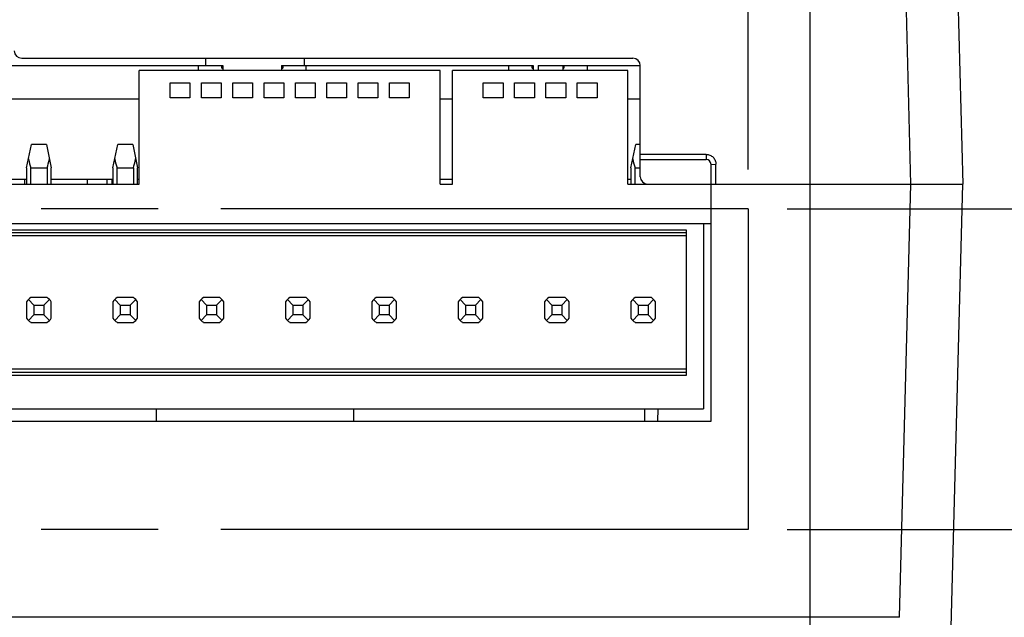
# Model space of a CAD drawing. Header units: inches. Extents: x 0 to 34, y 0 to 22.
# Tile 45 of 51: x 26.2 to 27.8, y 16.1 to 17. Entities that reach past the tile are written whole.
import ezdxf

# ---------------------------------------------------------------- set-up
doc = ezdxf.new("R2010")
doc.units = ezdxf.units.IN
doc.header["$LTSCALE"] = 1.87
doc.header["$MEASUREMENT"] = 0
doc.linetypes.add('PHANTOM', pattern=[0.8, 0.45, -0.05, 0.1, -0.05, 0.1, -0.05])
doc.layers.get('0').update_dxf_attribs({"linetype": 'CONTINUOUS'})
doc.layers.add('DIMENSIONS', color=7, linetype='CONTINUOUS')
doc.layers.add('REFERENCE', color=7, linetype='CONTINUOUS')
doc.styles.get("Standard").update_dxf_attribs({"font": 'txt', "width": 0.8})
doc.dimstyles.new('DIMSTYLE_1', dxfattribs={"dimtxt": 0.125, "dimasz": 0.18, "dimexe": 0.18, "dimexo": 0.0625, "dimgap": 0.09, "dimtad": 0, "dimtih": 1, "dimtoh": 1, "dimdec": 1, "dimdsep": 46, "dimtxsty": 'STANDARD', "dimblk": '_FILLED', "dimblk1": '_FILLED', "dimblk2": '_FILLED', "dimcen": 0.09, "dimadec": 0, "dimazin": 0, "dimtp": 0.1, "dimtm": 0.1, "dimtfac": 1, "dimtdec": 1, "dimtofl": 0, "dimtmove": 0, "dimatfit": 3, "dimldrblk": '_FILLED', "dimfxl": 1, "dimtolj": 1, "dimarcsym": 0})

# ---------------------------------------------------------------- blocks, each defined once
blk = doc.blocks.new('_FILLED')
at = {"color": 0, "linetype": 'BYBLOCK'}
blk.add_solid([(0, 0), (-1, 0.1736), (-1, -0.1736)], dxfattribs=at)
blk = doc.blocks.new('*D0')
at = {"layer": 'DIMENSIONS', "color": 2, "linetype": 'CONTINUOUS'}
for p, q in [((25.8033, 16.7739), (25.8033, 19.8162)), ((27.3781, 16.7739), (27.3781, 19.8162)), ((25.8033, 19.6912), (26.0657, 19.6912)), ((27.3781, 19.6912), (27.1157, 19.6912))]:
    blk.add_line(p, q, dxfattribs=at)
at = {"layer": 'DIMENSIONS', "color": 2, "linetype": 'CONTINUOUS', "xscale": 0.18, "yscale": 0.18, "zscale": 0.18, "rotation": 180}
blk.add_blockref('_FILLED', (25.8033, 19.6912), dxfattribs=at)
at = {"layer": 'DIMENSIONS', "color": 2, "linetype": 'CONTINUOUS', "xscale": 0.18, "yscale": 0.18, "zscale": 0.18}
blk.add_blockref('_FILLED', (27.3781, 19.6912), dxfattribs=at)
at = {"layer": 'DIMENSIONS', "color": 2, "linetype": 'CONTINUOUS', "insert": (26.5907, 19.7537), "char_height": 0.125, "width": 0.925, "attachment_point": 2, "line_spacing_factor": 0.9}
blk.add_mtext('40{\\Ftxt.shx;\\W1.000000;\\H0.125000; }[1.57]\\PMATING\\PCONNECTOR', dxfattribs=at)
blk = doc.blocks.new('*D1')
at = {"layer": 'DIMENSIONS', "color": 2, "linetype": 'CONTINUOUS'}
for p, q in [((27.4406, 16.7114), (28.5958, 16.7114)), ((28.4708, 16.7114), (28.4708, 16.4555)), ((28.4708, 16.1996), (28.4708, 16.4555)), ((28.4708, 16.4555), (28.4708, 15.8309)), ((27.4406, 16.1996), (28.5958, 16.1996)), ((28.4708, 15.8309), (28.5883, 15.8309))]:
    blk.add_line(p, q, dxfattribs=at)
at = {"layer": 'DIMENSIONS', "color": 2, "linetype": 'CONTINUOUS', "xscale": 0.18, "yscale": 0.18, "zscale": 0.18}
for p, rotation in [((28.4708, 16.7114), 90), ((28.4708, 16.1996), 270)]:
    blk.add_blockref('_FILLED', p, dxfattribs=dict(at, rotation=rotation))
at = {"layer": 'DIMENSIONS', "color": 2, "linetype": 'CONTINUOUS', "insert": (28.6508, 15.8934), "char_height": 0.125, "width": 1.6, "attachment_point": 1, "line_spacing_factor": 0.9}
blk.add_mtext('13{\\Ftxt.shx;\\W1.000000;\\H0.125000; }[.51]\\PMATING CONNECTOR', dxfattribs=at)
blk = doc.blocks.new('*D3')
at = {"layer": 'DIMENSIONS', "color": 2, "linetype": 'CONTINUOUS'}
for p, q in [((28.4708, 17.1248), (28.4708, 17.8483)), ((28.4708, 17.8483), (28.5883, 17.8483)), ((27.6859, 17.5382), (28.5958, 17.5382)), ((28.4708, 17.5382), (28.4708, 17.1248)), ((28.4708, 16.7114), (28.4708, 17.1248)), ((27.4406, 16.7114), (28.5958, 16.7114))]:
    blk.add_line(p, q, dxfattribs=at)
at = {"layer": 'DIMENSIONS', "color": 2, "linetype": 'CONTINUOUS', "xscale": 0.18, "yscale": 0.18, "zscale": 0.18}
for p, rotation in [((28.4708, 17.5382), 90), ((28.4708, 16.7114), 270)]:
    blk.add_blockref('_FILLED', p, dxfattribs=dict(at, rotation=rotation))
at = {"layer": 'DIMENSIONS', "color": 2, "linetype": 'CONTINUOUS', "insert": (28.6508, 17.9108), "char_height": 0.125, "width": 0.825, "attachment_point": 1, "line_spacing_factor": 0.9}
blk.add_mtext('21{\\Ftxt.shx;\\W1.000000;\\H0.125000; }[.83]', dxfattribs=at)

msp = doc.modelspace()

# ---------------------------------------------------------------- linework, layer by layer
at = {"color": 7, "linetype": 'CONTINUOUS'}
for p, q in [((27.6381, 16.7508), (27.6195, 17.4615)), ((27.7021, 17.4615), (27.7208, 16.7508)), ((27.4766, 17.0658), (27.4766, 15.9831)), ((26.2188, 16.9516), (27.1944, 16.9516)), ((26.512, 16.9516), (26.512, 16.9398)), ((26.6695, 16.9516), (26.6695, 16.9398)), ((26.1873, 16.9398), (26.54, 16.9398)), ((26.4062, 16.7508), (26.4062, 16.9319)), ((26.8865, 16.9319), (26.4062, 16.9319)), ((26.5006, 16.9398), (26.5006, 16.9319)), ((26.5382, 16.9358), (26.5382, 16.9398)), ((26.5382, 16.9358), (26.54, 16.9358)), ((26.54, 16.9398), (26.54, 16.9319)), ((26.6336, 16.9398), (26.6336, 16.9319)), ((26.6336, 16.9398), (27.0352, 16.9398)), ((26.6336, 16.9358), (26.6354, 16.9358)), ((26.6354, 16.9398), (26.6354, 16.9358)), ((26.673, 16.9319), (26.673, 16.9398)), ((26.8865, 16.7508), (26.8865, 16.9319)), ((26.9062, 16.7508), (26.9062, 16.9319)), ((27.1865, 16.9319), (26.9062, 16.9319)), ((26.9958, 16.9398), (26.9958, 16.9319)), ((27.0334, 16.9358), (27.0334, 16.9398)), ((27.0334, 16.9358), (27.0352, 16.9358)), ((27.0352, 16.9398), (27.0352, 16.9319)), ((27.0431, 16.9398), (27.0431, 16.9319)), ((27.0431, 16.9398), (27.2062, 16.9398)), ((27.0825, 16.9398), (27.0825, 16.9319)), ((27.0825, 16.9358), (27.0843, 16.9358)), ((27.0843, 16.9398), (27.0843, 16.9358)), ((27.1218, 16.9319), (27.1218, 16.9398)), ((27.1865, 16.7508), (27.1865, 16.9319)), ((27.2062, 16.7626), (27.2062, 16.9398)), ((26.4556, 16.8886), (26.4556, 16.9122)), ((26.4556, 16.9122), (26.4871, 16.9122)), ((26.4871, 16.9122), (26.4871, 16.8886)), ((26.5056, 16.8886), (26.5056, 16.9122)), ((26.5056, 16.9122), (26.5371, 16.9122)), ((26.5371, 16.9122), (26.5371, 16.8886)), ((26.5556, 16.8886), (26.5556, 16.9122)), ((26.5556, 16.9122), (26.5871, 16.9122)), ((26.5871, 16.9122), (26.5871, 16.8886)), ((26.6056, 16.8886), (26.6056, 16.9122)), ((26.6056, 16.9122), (26.6371, 16.9122)), ((26.6371, 16.9122), (26.6371, 16.8886)), ((26.6556, 16.8886), (26.6556, 16.9122)), ((26.6556, 16.9122), (26.6871, 16.9122)), ((26.6871, 16.9122), (26.6871, 16.8886)), ((26.7056, 16.8886), (26.7056, 16.9122)), ((26.7056, 16.9122), (26.7371, 16.9122)), ((26.7371, 16.9122), (26.7371, 16.8886)), ((26.7556, 16.8886), (26.7556, 16.9122)), ((26.7556, 16.9122), (26.7871, 16.9122)), ((26.7871, 16.9122), (26.7871, 16.8886)), ((26.8056, 16.8886), (26.8056, 16.9122)), ((26.8056, 16.9122), (26.8371, 16.9122)), ((26.8371, 16.9122), (26.8371, 16.8886)), ((26.9556, 16.8886), (26.9556, 16.9122)), ((26.9556, 16.9122), (26.9871, 16.9122)), ((26.9871, 16.9122), (26.9871, 16.8886)), ((27.0056, 16.8886), (27.0056, 16.9122)), ((27.0056, 16.9122), (27.0371, 16.9122)), ((27.0371, 16.9122), (27.0371, 16.8886)), ((27.0556, 16.8886), (27.0556, 16.9122)), ((27.0556, 16.9122), (27.0871, 16.9122)), ((27.0871, 16.9122), (27.0871, 16.8886)), ((27.1056, 16.8886), (27.1056, 16.9122)), ((27.1056, 16.9122), (27.1371, 16.9122)), ((27.1371, 16.9122), (27.1371, 16.8886)), ((26.4062, 16.8862), (26.1873, 16.8862)), ((26.4871, 16.8886), (26.4556, 16.8886)), ((26.5371, 16.8886), (26.5056, 16.8886)), ((26.5871, 16.8886), (26.5556, 16.8886)), ((26.6371, 16.8886), (26.6056, 16.8886)), ((26.6871, 16.8886), (26.6556, 16.8886)), ((26.7371, 16.8886), (26.7056, 16.8886)), ((26.7871, 16.8886), (26.7556, 16.8886)), ((26.8371, 16.8886), (26.8056, 16.8886)), ((26.9062, 16.8862), (26.8865, 16.8862)), ((26.9871, 16.8886), (26.9556, 16.8886)), ((27.0371, 16.8886), (27.0056, 16.8886)), ((27.0871, 16.8886), (27.0556, 16.8886)), ((27.1371, 16.8886), (27.1056, 16.8886)), ((27.2062, 16.8862), (27.1865, 16.8862)), ((26.2266, 16.7767), (26.2344, 16.8138)), ((26.2581, 16.8138), (26.2344, 16.8138)), ((26.2581, 16.8138), (26.2659, 16.7767)), ((26.3644, 16.7767), (26.3722, 16.8138)), ((26.3959, 16.8138), (26.3722, 16.8138)), ((26.3959, 16.8138), (26.4037, 16.7767)), ((27.1912, 16.7767), (27.199, 16.8138)), ((27.2062, 16.8138), (27.199, 16.8138)), ((27.3112, 16.7983), (27.2062, 16.7983)), ((27.2062, 16.7902), (27.3112, 16.7902)), ((27.3112, 16.7983), (27.3112, 16.7902)), ((26.2266, 16.7767), (26.2266, 16.7508)), ((26.2332, 16.7508), (26.2332, 16.7767)), ((26.2332, 16.7767), (26.2593, 16.7767)), ((26.2593, 16.7767), (26.2593, 16.7508)), ((26.2659, 16.7508), (26.2659, 16.7767)), ((26.3644, 16.7767), (26.3644, 16.7508)), ((26.371, 16.7508), (26.371, 16.7767)), ((26.371, 16.7767), (26.3971, 16.7767)), ((26.3971, 16.7767), (26.3971, 16.7508)), ((26.4037, 16.7508), (26.4037, 16.7767)), ((27.1912, 16.7767), (27.1912, 16.7508)), ((27.1978, 16.7508), (27.1978, 16.7767)), ((27.1978, 16.7767), (27.2062, 16.7767)), ((27.3191, 16.7823), (27.327, 16.7825)), ((27.3191, 16.3729), (27.3191, 16.7823)), ((27.327, 16.7508), (27.327, 16.7825)), ((26.1873, 16.7587), (26.2266, 16.7587)), ((26.2234, 16.7587), (26.2234, 16.7508)), ((26.2659, 16.7587), (26.3644, 16.7587)), ((26.3234, 16.7587), (26.3234, 16.7508)), ((26.3549, 16.7587), (26.3549, 16.7508)), ((26.3628, 16.7587), (26.3628, 16.7508)), ((26.4037, 16.7587), (26.4062, 16.7587)), ((26.8865, 16.7587), (26.9062, 16.7587)), ((27.1865, 16.7587), (27.1912, 16.7587)), ((26.1873, 16.7508), (26.4062, 16.7508)), ((26.8865, 16.7508), (26.9062, 16.7508)), ((27.1865, 16.7508), (27.7208, 16.7508)), ((27.62, 16.0598), (27.6381, 16.7508)), ((27.697, 15.8453), (27.7208, 16.7508)), ((25.8624, 16.6878), (27.3191, 16.6878)), ((27.2797, 16.6775), (25.9018, 16.6775)), ((27.2797, 16.4462), (27.2797, 16.6775)), ((27.3073, 16.6878), (27.3073, 16.3925)), ((25.9018, 16.6736), (27.2797, 16.6736)), ((27.2797, 16.6681), (25.9018, 16.6681)), ((26.2295, 16.5667), (26.2384, 16.5579)), ((26.2593, 16.5697), (26.2332, 16.5697)), ((26.263, 16.5667), (26.2541, 16.5579)), ((26.3673, 16.5667), (26.3762, 16.5579)), ((26.3971, 16.5697), (26.371, 16.5697)), ((26.4008, 16.5667), (26.3919, 16.5579)), ((26.5051, 16.5667), (26.514, 16.5579)), ((26.5349, 16.5697), (26.5088, 16.5697)), ((26.5385, 16.5667), (26.5297, 16.5579)), ((26.6429, 16.5667), (26.6518, 16.5579)), ((26.6727, 16.5697), (26.6466, 16.5697)), ((26.6763, 16.5667), (26.6675, 16.5579)), ((26.7807, 16.5667), (26.7896, 16.5579)), ((26.8105, 16.5697), (26.7844, 16.5697)), ((26.8141, 16.5667), (26.8053, 16.5579)), ((26.9185, 16.5667), (26.9274, 16.5579)), ((26.9483, 16.5697), (26.9222, 16.5697)), ((26.9519, 16.5667), (26.9431, 16.5579)), ((27.0563, 16.5667), (27.0652, 16.5579)), ((27.0861, 16.5697), (27.06, 16.5697)), ((27.0897, 16.5667), (27.0809, 16.5579)), ((27.1941, 16.5667), (27.2029, 16.5579)), ((27.2239, 16.5697), (27.1978, 16.5697)), ((27.2275, 16.5667), (27.2187, 16.5579)), ((26.2266, 16.5631), (26.2266, 16.537)), ((26.2384, 16.5579), (26.2384, 16.5421)), ((26.2384, 16.5579), (26.2541, 16.5579)), ((26.2541, 16.5579), (26.2541, 16.5421)), ((26.2659, 16.537), (26.2659, 16.5631)), ((26.3644, 16.5631), (26.3644, 16.537)), ((26.3762, 16.5579), (26.3762, 16.5421)), ((26.3762, 16.5579), (26.3919, 16.5579)), ((26.3919, 16.5579), (26.3919, 16.5421)), ((26.4037, 16.537), (26.4037, 16.5631)), ((26.5022, 16.5631), (26.5022, 16.537)), ((26.514, 16.5579), (26.514, 16.5421)), ((26.514, 16.5579), (26.5297, 16.5579)), ((26.5297, 16.5579), (26.5297, 16.5421)), ((26.5415, 16.537), (26.5415, 16.5631)), ((26.64, 16.5631), (26.64, 16.537)), ((26.6518, 16.5579), (26.6518, 16.5421)), ((26.6518, 16.5579), (26.6675, 16.5579)), ((26.6675, 16.5579), (26.6675, 16.5421)), ((26.6793, 16.537), (26.6793, 16.5631)), ((26.7777, 16.5631), (26.7777, 16.537)), ((26.7896, 16.5579), (26.7896, 16.5421)), ((26.7896, 16.5579), (26.8053, 16.5579)), ((26.8053, 16.5579), (26.8053, 16.5421)), ((26.8171, 16.537), (26.8171, 16.5631)), ((26.9155, 16.5631), (26.9155, 16.537)), ((26.9274, 16.5579), (26.9274, 16.5421)), ((26.9274, 16.5579), (26.9431, 16.5579)), ((26.9431, 16.5579), (26.9431, 16.5421)), ((26.9549, 16.537), (26.9549, 16.5631)), ((27.0533, 16.5631), (27.0533, 16.537)), ((27.0652, 16.5579), (27.0652, 16.5421)), ((27.0652, 16.5579), (27.0809, 16.5579)), ((27.0809, 16.5579), (27.0809, 16.5421)), ((27.0927, 16.537), (27.0927, 16.5631)), ((27.1911, 16.5631), (27.1911, 16.537)), ((27.2029, 16.5579), (27.2029, 16.5421)), ((27.2029, 16.5579), (27.2187, 16.5579)), ((27.2187, 16.5579), (27.2187, 16.5421)), ((27.2305, 16.537), (27.2305, 16.5631)), ((26.2384, 16.5421), (26.2295, 16.5333)), ((26.2541, 16.5421), (26.2384, 16.5421)), ((26.2541, 16.5421), (26.263, 16.5333)), ((26.3762, 16.5421), (26.3673, 16.5333)), ((26.3919, 16.5421), (26.3762, 16.5421)), ((26.3919, 16.5421), (26.4008, 16.5333)), ((26.514, 16.5421), (26.5051, 16.5333)), ((26.5297, 16.5421), (26.514, 16.5421)), ((26.5297, 16.5421), (26.5385, 16.5333)), ((26.6518, 16.5421), (26.6429, 16.5333)), ((26.6675, 16.5421), (26.6518, 16.5421)), ((26.6675, 16.5421), (26.6763, 16.5333)), ((26.7896, 16.5421), (26.7807, 16.5333)), ((26.8053, 16.5421), (26.7896, 16.5421)), ((26.8053, 16.5421), (26.8141, 16.5333)), ((26.9274, 16.5421), (26.9185, 16.5333)), ((26.9431, 16.5421), (26.9274, 16.5421)), ((26.9431, 16.5421), (26.9519, 16.5333)), ((27.0652, 16.5421), (27.0563, 16.5333)), ((27.0809, 16.5421), (27.0652, 16.5421)), ((27.0809, 16.5421), (27.0897, 16.5333)), ((27.2029, 16.5421), (27.1941, 16.5333)), ((27.2187, 16.5421), (27.2029, 16.5421)), ((27.2187, 16.5421), (27.2275, 16.5333)), ((26.2332, 16.5303), (26.2593, 16.5303)), ((26.371, 16.5303), (26.3971, 16.5303)), ((26.5088, 16.5303), (26.5349, 16.5303)), ((26.6466, 16.5303), (26.6727, 16.5303)), ((26.7844, 16.5303), (26.8105, 16.5303)), ((26.9222, 16.5303), (26.9483, 16.5303)), ((27.06, 16.5303), (27.0861, 16.5303)), ((27.1978, 16.5303), (27.2239, 16.5303)), ((27.2797, 16.4555), (25.9018, 16.4555)), ((27.2797, 16.4501), (25.9018, 16.4501)), ((25.9018, 16.4462), (27.2797, 16.4462)), ((25.8742, 16.3925), (27.3073, 16.3925)), ((26.4333, 16.3925), (26.4333, 16.3729)), ((26.7482, 16.3925), (26.7482, 16.3729)), ((27.2128, 16.3925), (27.2128, 16.3729)), ((27.2343, 16.3925), (27.2338, 16.3729)), ((25.8624, 16.3729), (27.3191, 16.3729)), ((27.62, 16.0598), (25.5615, 16.0598))]:
    msp.add_line(p, q, dxfattribs=at)
for centre, radius, start, end in [((26.2188, 16.9634), 0.0118, 180, 270), ((27.1944, 16.9398), 0.0118, 0, 90), ((27.3112, 16.7823), 0.00787, 0, 90), ((27.218, 16.7626), 0.0118, 180, 270), ((26.2463, 16.55), 0.0236, 123.5573, 146.4427), ((26.2463, 16.55), 0.0236, 33.5573, 56.4427), ((26.384, 16.55), 0.0236, 123.5573, 146.4427), ((26.384, 16.55), 0.0236, 33.5573, 56.4427), ((26.5218, 16.55), 0.0236, 123.5573, 146.4427), ((26.5218, 16.55), 0.0236, 33.5573, 56.4427), ((26.6596, 16.55), 0.0236, 123.5573, 146.4427), ((26.6596, 16.55), 0.0236, 33.5573, 56.4427), ((26.7974, 16.55), 0.0236, 123.5573, 146.4427), ((26.7974, 16.55), 0.0236, 33.5573, 56.4427), ((26.9352, 16.55), 0.0236, 123.5573, 146.4427), ((26.9352, 16.55), 0.0236, 33.5573, 56.4427), ((27.073, 16.55), 0.0236, 123.5573, 146.4427), ((27.073, 16.55), 0.0236, 33.5573, 56.4427), ((27.2108, 16.55), 0.0236, 123.5573, 146.4427), ((27.2108, 16.55), 0.0236, 33.5573, 56.4427), ((26.2463, 16.55), 0.0236, 213.5573, 236.4427), ((26.2463, 16.55), 0.0236, 303.5573, 326.4427), ((26.384, 16.55), 0.0236, 213.5573, 236.4427), ((26.384, 16.55), 0.0236, 303.5573, 326.4427), ((26.5218, 16.55), 0.0236, 213.5573, 236.4427), ((26.5218, 16.55), 0.0236, 303.5573, 326.4427), ((26.6596, 16.55), 0.0236, 213.5573, 236.4427), ((26.6596, 16.55), 0.0236, 303.5573, 326.4427), ((26.7974, 16.55), 0.0236, 213.5573, 236.4427), ((26.7974, 16.55), 0.0236, 303.5573, 326.4427), ((26.9352, 16.55), 0.0236, 213.5573, 236.4427), ((26.9352, 16.55), 0.0236, 303.5573, 326.4427), ((27.073, 16.55), 0.0236, 213.5573, 236.4427), ((27.073, 16.55), 0.0236, 303.5573, 326.4427), ((27.2108, 16.55), 0.0236, 213.5573, 236.4427), ((27.2108, 16.55), 0.0236, 303.5573, 326.4427)]:
    msp.add_arc(centre, radius, start, end, dxfattribs=at)
for centre, start_param, end_param in [((26.2463, 16.8701), -3.926991, -3.727781), ((26.2463, 16.8701), -2.555404, -2.356194), ((26.384, 16.8701), -3.926991, -3.727781), ((26.384, 16.8701), -2.555404, -2.356194), ((27.2108, 16.8701), -3.926991, -3.727781)]:
    msp.add_ellipse(centre, major_axis=(0, 0.112), ratio=0.210527, start_param=start_param, end_param=end_param, dxfattribs=at)
msp.add_open_spline([(27.3112, 16.7983), (27.3133, 16.7983), (27.3174, 16.7974), (27.3226, 16.7939), (27.3261, 16.7887), (27.327, 16.7846), (27.327, 16.7825)], degree=3, knots=[0, 0, 0, 0, 0.250034, 0.500054, 0.750042, 1, 1, 1, 1], dxfattribs=at)
at = {"layer": 'REFERENCE', "color": 4, "linetype": 'PHANTOM'}
for p, q in [((27.3781, 16.7114), (25.8033, 16.7114)), ((27.3781, 16.7114), (27.3781, 16.1996)), ((27.3781, 16.1996), (25.8033, 16.1996))]:
    msp.add_line(p, q, dxfattribs=at)

# ---------------------------------------------------------------- dimensions: what is measured, and where the dimension line sits
at = {"layer": 'DIMENSIONS', "color": 2, "linetype": 'CONTINUOUS'}
for base, p1, p2, angle, text, picture, middle in [((25.8033, 19.6912), (27.3781, 16.7739), (25.8033, 16.7739), 180, '<>\\PMATING\\PCONNECTOR', '*D0', (26.347, 19.4881)), ((28.4708, 16.1996), (27.4406, 16.7114), (27.4406, 16.1996), 270, '<>\\PMATING CONNECTOR', '*D1', (29.4508, 15.7215))]:
    dim = msp.add_linear_dim(base=base, p1=p1, p2=p2, angle=angle, text=text, dimstyle='DIMSTYLE_1', dxfattribs=at)
    dim.commit()
    dim.dimension.update_dxf_attribs({"geometry": picture, "text_midpoint": middle, "dimtype": 160})
dim = msp.add_linear_dim(base=(28.4708, 17.5382), p1=(27.4406, 16.7114), p2=(27.6859, 17.5382), angle=90, dimstyle='DIMSTYLE_1', dxfattribs=at)
dim.commit()
dim.dimension.update_dxf_attribs({"geometry": '*D3', "text_midpoint": (29.0633, 17.8483), "dimtype": 160})

doc.saveas('drawing.dxf')
